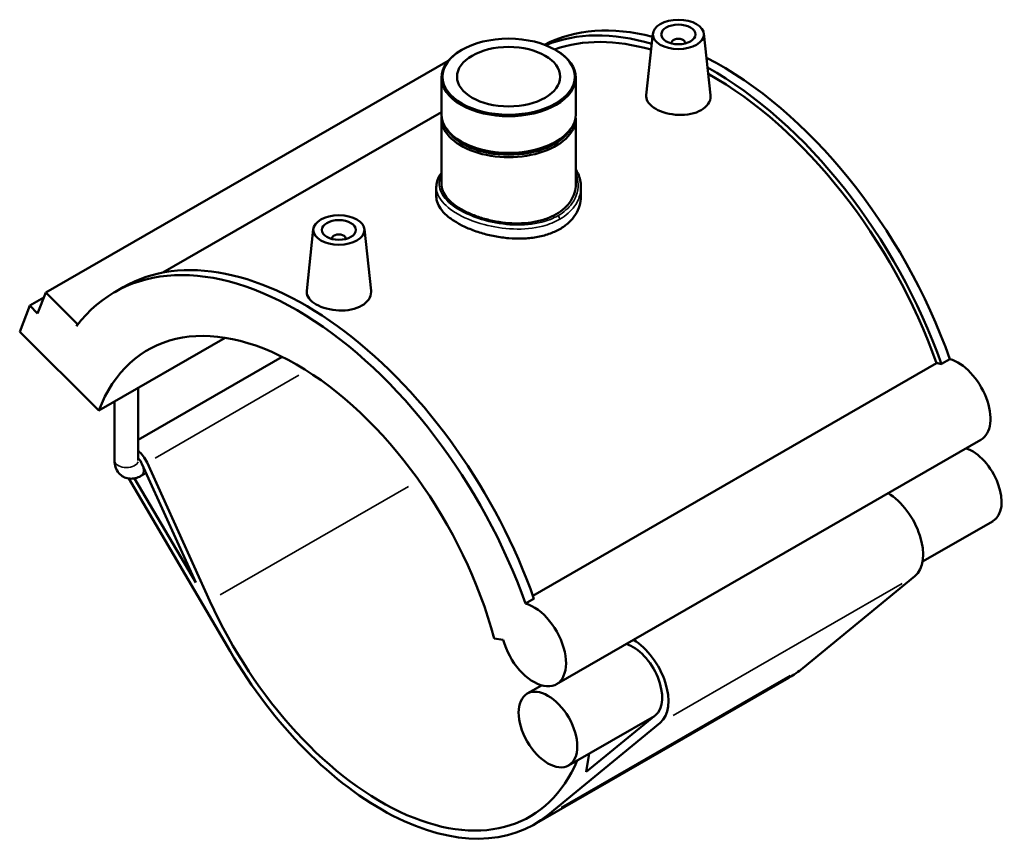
# Model space of a CAD drawing. Header units: inches. Extents: x -0.9 to 58, y -1.4 to 47.
# Tile 7 of 7: x 46.6 to 58, y 37.5 to 47. Entities that reach past the tile are written whole.
import ezdxf

# ---------------------------------------------------------------- set-up
doc = ezdxf.new("R2010")
doc.units = ezdxf.units.IN
doc.header["$MEASUREMENT"] = 0
doc.layers.add('Visible (ANSI)', color=7, linetype='Continuous', lineweight=50)
doc.layers.add('Visible Narrow (ANSI)', color=7, linetype='Continuous', lineweight=35)

msp = doc.modelspace()

# ---------------------------------------------------------------- linework, layer by layer
at = {"layer": 'Visible (ANSI)'}
for p, q in [((53.914, 46.885), (53.837, 46.171)), ((54.503, 46.885), (54.579, 46.173)), ((54.13, 46.778), (54.13, 46.77)), ((54.287, 46.778), (54.287, 46.77)), ((51.706, 46.696), (51.698, 46.691)), ((52.79, 46.696), (52.798, 46.691)), ((51.55, 46.571), (46.903, 43.895)), ((51.473, 46.376), (51.473, 45.953)), ((53.023, 46.376), (53.023, 45.953)), ((51.473, 45.978), (48.254, 44.124)), ((51.473, 45.904), (51.473, 45.143)), ((53.023, 45.904), (53.023, 45.143)), ((51.712, 45.63), (51.698, 45.638)), ((52.785, 45.63), (52.798, 45.638)), ((51.413, 45.112), (51.413, 45.002)), ((53.083, 45.112), (53.083, 45.002)), ((49.993, 44.627), (49.917, 43.914)), ((50.583, 44.627), (50.659, 43.916)), ((50.209, 44.513), (50.209, 44.52)), ((50.367, 44.513), (50.367, 44.52)), ((46.81, 43.653), (46.903, 43.895)), ((46.903, 43.895), (47.269, 43.531)), ((47.7, 43.9), (47.798, 43.956)), ((46.881, 43.837), (46.719, 43.744)), ((46.603, 43.441), (46.719, 43.744)), ((46.719, 43.744), (46.81, 43.653)), ((47.516, 42.531), (46.603, 43.441)), ((47.269, 43.531), (47.26, 43.507)), ((47.285, 43.54), (47.269, 43.531)), ((47.516, 42.531), (48.976, 43.372)), ((49.634, 43.153), (47.972, 42.196)), ((57.245, 43.07), (57.343, 43.126)), ((52.528, 40.395), (57.189, 43.079)), ((47.972, 41.954), (47.972, 42.794)), ((47.698, 41.954), (47.698, 42.636)), ((57.701, 42.196), (52.801, 39.374)), ((48.014, 41.916), (48.636, 40.547)), ((48.799, 40.333), (48.073, 41.931)), ((47.861, 41.748), (49.033, 39.753)), ((48.636, 40.547), (47.929, 41.749)), ((48.061, 41.811), (48.003, 41.778)), ((57.841, 41.257), (57.026, 40.788)), ((56.939, 40.622), (55.646, 39.56)), ((52.443, 40.304), (52.541, 40.361)), ((52.081, 39.902), (52.186, 39.886)), ((52.629, 39.36), (52.463, 39.264)), ((55.484, 39.448), (52.544, 37.755)), ((53.932, 39.006), (52.941, 38.435)), ((53.943, 39.015), (53.145, 38.36)), ((52.706, 37.867), (53.999, 38.929)), ((53.145, 38.36), (53.178, 38.572))]:
    msp.add_line(p, q, dxfattribs=at)
for centre, major_axis, ratio, start_param, end_param in [((54.698, 43.078), (-2.098, 3.644), 0.578093, 5.768259, 6.25414), ((54.6, 43.022), (-2.098, 3.644), 0.578093, 5.737232, 6.203666), ((54.6, 43.022), (-2.057, 3.572), 0.578093, 5.744628, 6.174497), ((54.208, 46.778), (-0.0787, 0), 0.575862, 2.972903, 6.451874), ((52.248, 46.376), (-0.775, 0), 0.575862, 5.50164, 10.206324), ((54.698, 43.078), (-2.098, 3.644), 0.578093, 4.403461, 5.555379), ((54.6, 43.022), (2.098, -3.644), 0.578093, 1.261868, 2.376637), ((54.6, 43.022), (-2.057, 3.572), 0.578093, 4.406283, 5.515963), ((52.248, 45.904), (-0.775, 0), 0.575862, 6.22908, 9.478883), ((52.248, 45.953), (0.775, 0), 0.575862, 3.141593, 6.283185), ((52.248, 45.92), (-0.755, 0), 0.575862, 0.325503, 2.81609), ((52.248, 45.937), (-0.755, 0), 0.575862, 0.781546, 2.360047), ((50.288, 44.52), (-0.0787, 0), 0.575862, 2.972903, 6.451874), ((49.896, 40.313), (-2.098, 3.644), 0.578093, 4.403461, 6.283185), ((49.798, 40.256), (-2.098, 3.644), 0.578093, 4.403461, 6.523097), ((49.798, 40.256), (-1.714, 2.977), 0.578093, 4.27799, 6.721451), ((57.437, 42.654), (0.264, -0.458), 0.578093, 0, 2.6136), ((57.339, 42.597), (-0.264, 0.458), 0.578093, 5.755193, 5.912933), ((47.935, 41.897), (-0.12, 0.208), 0.578093, 4.547066, 5.275437), ((57.602, 41.672), (0.239, -0.414), 0.578093, 0, 2.579834), ((47.935, 41.897), (0.069, -0.119), 0.578093, 1.405474, 1.958351), ((56.622, 41.107), (0.29, -0.504), 0.578093, 0.096056, 2.341012), ((50.778, 40.821), (1.714, -2.977), 0.578093, 4.547066, 6.696116), ((52.537, 39.832), (0.264, -0.458), 0.578093, 4.27799, 8.896785), ((53.682, 39.414), (0.239, -0.414), 0.578093, 0.096056, 2.579834), ((53.682, 39.414), (0.29, -0.504), 0.578093, 0.096056, 2.341012), ((50.778, 40.821), (1.766, -3.066), 0.578093, 4.727678, 6.379241), ((53.718, 42.514), (1.766, -3.066), 0.578093, 0, 0.096056)]:
    msp.add_ellipse(centre, major_axis=major_axis, ratio=ratio, start_param=start_param, end_param=end_param, dxfattribs=at)
for centre, major_axis, ratio in [((54.208, 46.874), (-0.295, 0), 0.575862), ((54.208, 46.874), (0.197, 0), 0.575862), ((52.248, 46.386), (-0.763, 0), 0.575862), ((52.248, 46.386), (0.596, 0), 0.575862), ((50.288, 44.617), (0.295, 0), 0.575862), ((50.288, 44.617), (0.197, 0), 0.575862), ((52.702, 38.85), (-0.239, 0.414), 0.578093)]:
    msp.add_ellipse(centre, major_axis=major_axis, ratio=ratio, dxfattribs=at)
for points, knots in [([(54.472, 46), (54.439, 45.981), (54.397, 45.966), (54.305, 45.947), (54.255, 45.943), (54.162, 45.947), (54.112, 45.954), (54.021, 45.979), (53.979, 45.996), (53.913, 46.034), (53.884, 46.057), (53.846, 46.107), (53.837, 46.134), (53.837, 46.163), (53.837, 46.167), (53.837, 46.171)], [0, 0, 0, 0, 0.356095, 0.356095, 0.712191, 0.712191, 1.067961, 1.067961, 1.423732, 1.423732, 1.779502, 1.779502, 2.135273, 2.135273, 2.192261, 2.192261, 2.192261, 2.192261]), ([(54.579, 46.173), (54.58, 46.168), (54.58, 46.164), (54.58, 46.13), (54.571, 46.1), (54.533, 46.044), (54.505, 46.02), (54.472, 46)], [4.9243194, 4.9243194, 4.9243194, 4.9243194, 4.9827362, 4.9827362, 5.3388314, 5.3388314, 5.6949267, 5.6949267, 5.6949267, 5.6949267]), ([(51.413, 45.112), (51.413, 45.134), (51.417, 45.157), (51.429, 45.201), (51.439, 45.223), (51.458, 45.256), (51.465, 45.266), (51.473, 45.277)], [11.212851, 11.212851, 11.212851, 11.212851, 11.5043311, 11.5043311, 11.8059034, 11.8059034, 11.9579127, 11.9579127, 11.9579127, 11.9579127]), ([(53.023, 45.318), (53.033, 45.302), (53.042, 45.285), (53.061, 45.243), (53.069, 45.217), (53.08, 45.165), (53.083, 45.138), (53.083, 45.112)], [16.8623017, 16.8623017, 16.8623017, 16.8623017, 17.0565148, 17.0565148, 17.3383622, 17.3383622, 17.6202096, 17.6202096, 17.6202096, 17.6202096]), ([(53.023, 45.143), (53.023, 45.112), (53.019, 45.079), (52.999, 45.014), (52.984, 44.982), (52.945, 44.922), (52.92, 44.893), (52.863, 44.842), (52.831, 44.818), (52.762, 44.779), (52.723, 44.761), (52.638, 44.731), (52.592, 44.719), (52.497, 44.702), (52.447, 44.696), (52.347, 44.692), (52.297, 44.693), (52.2, 44.7), (52.149, 44.707), (52.049, 44.725), (52, 44.737), (51.904, 44.765), (51.858, 44.782), (51.774, 44.817), (51.735, 44.837), (51.666, 44.876), (51.633, 44.898), (51.576, 44.944), (51.552, 44.968), (51.512, 45.018), (51.497, 45.043), (51.478, 45.094), (51.473, 45.119), (51.473, 45.143)], [4.460521, 4.460521, 4.460521, 4.460521, 4.83224, 4.83224, 5.20396, 5.20396, 5.575679, 5.575679, 5.947398, 5.947398, 6.319117, 6.319117, 6.690837, 6.690837, 7.062556, 7.062556, 7.434275, 7.434275, 7.805981, 7.805981, 8.177686, 8.177686, 8.549392, 8.549392, 8.921097, 8.921097, 9.292803, 9.292803, 9.664508, 9.664508, 10.036214, 10.036214, 10.407919, 10.407919, 10.407919, 10.407919]), ([(52.839, 44.627), (52.801, 44.606), (52.759, 44.587), (52.668, 44.555), (52.619, 44.542), (52.516, 44.525), (52.462, 44.519), (52.355, 44.516), (52.301, 44.517), (52.196, 44.526), (52.142, 44.534), (52.034, 44.554), (51.981, 44.567), (51.878, 44.598), (51.828, 44.616), (51.737, 44.655), (51.695, 44.676), (51.621, 44.719), (51.586, 44.742), (51.525, 44.791), (51.498, 44.817), (51.456, 44.87), (51.44, 44.897), (51.418, 44.95), (51.413, 44.977), (51.413, 45.002)], [0, 0, 0, 0, 0.400564, 0.400564, 0.801127, 0.801127, 1.201691, 1.201691, 1.602254, 1.602254, 2.002794, 2.002794, 2.403334, 2.403334, 2.803874, 2.803874, 3.204414, 3.204414, 3.604954, 3.604954, 4.005494, 4.005494, 4.406034, 4.406034, 4.806574, 4.806574, 4.806574, 4.806574]), ([(53.083, 45.002), (53.083, 44.968), (53.078, 44.932), (53.057, 44.862), (53.041, 44.827), (52.998, 44.761), (52.972, 44.73), (52.911, 44.674), (52.876, 44.649), (52.839, 44.627)], [11.215402, 11.215402, 11.215402, 11.215402, 11.615965, 11.615965, 12.016529, 12.016529, 12.417092, 12.417092, 12.817656, 12.817656, 12.817656, 12.817656]), ([(50.552, 43.743), (50.519, 43.724), (50.477, 43.708), (50.385, 43.689), (50.335, 43.686), (50.242, 43.689), (50.192, 43.697), (50.101, 43.721), (50.059, 43.738), (49.993, 43.776), (49.964, 43.8), (49.926, 43.85), (49.917, 43.877), (49.916, 43.906), (49.917, 43.91), (49.917, 43.914)], [2.847463, 2.847463, 2.847463, 2.847463, 3.203559, 3.203559, 3.559654, 3.559654, 3.915424, 3.915424, 4.271195, 4.271195, 4.626966, 4.626966, 4.982736, 4.982736, 5.039724, 5.039724, 5.039724, 5.039724]), ([(50.659, 43.916), (50.66, 43.911), (50.66, 43.906), (50.66, 43.873), (50.651, 43.842), (50.613, 43.787), (50.585, 43.762), (50.552, 43.743)], [7.7717827, 7.7717827, 7.7717827, 7.7717827, 7.8301995, 7.8301995, 8.1862948, 8.1862948, 8.54239, 8.54239, 8.54239, 8.54239]), ([(47.698, 41.954), (47.698, 41.93), (47.701, 41.904), (47.717, 41.854), (47.73, 41.83), (47.763, 41.793), (47.781, 41.778), (47.819, 41.758), (47.839, 41.751), (47.88, 41.745), (47.901, 41.745), (47.944, 41.752), (47.966, 41.759), (47.991, 41.771), (47.997, 41.774), (48.003, 41.778)], [1.570796, 1.570796, 1.570796, 1.570796, 1.884956, 1.884956, 2.165302, 2.165302, 2.376675, 2.376675, 2.573433, 2.573433, 2.788404, 2.788404, 3.055322, 3.055322, 3.141593, 3.141593, 3.141593, 3.141593])]:
    msp.add_open_spline(points, degree=3, knots=knots, dxfattribs=at)
at = {"layer": 'Visible Narrow (ANSI)'}
for p, q in [((49.825, 42.94), (48.165, 41.984)), ((51.093, 41.654), (48.919, 40.403)), ((56.792, 40.537), (54.146, 39.013)), ((55.499, 39.475), (52.853, 37.951))]:
    msp.add_line(p, q, dxfattribs=at)
for centre, major_axis, ratio, start_param, end_param in [((52.813, 44.755), (-0.0179, 0.031), 0.578093, 3.99801, 5.241558), ((47.835, 41.954), (0.137, 0), 0.575862, 3.298672, 6.126106), ((47.935, 41.897), (0.069, -0.119), 0.578093, 0.070274, 1.3352)]:
    msp.add_ellipse(centre, major_axis=major_axis, ratio=ratio, start_param=start_param, end_param=end_param, dxfattribs=at)
for points, knots in [([(52.818, 44.781), (52.763, 44.75), (52.7, 44.725), (52.53, 44.681), (52.418, 44.671), (52.195, 44.68), (52.084, 44.698), (51.858, 44.76), (51.745, 44.807), (51.579, 44.911), (51.52, 44.965), (51.446, 45.083), (51.436, 45.147), (51.461, 45.223), (51.466, 45.235), (51.473, 45.248)], [6.407359, 6.407359, 6.407359, 6.407359, 7.001984, 7.001984, 7.876477, 7.876477, 8.712096, 8.712096, 9.707304, 9.707304, 10.582888, 10.582888, 11.555274, 11.555274, 11.75517, 11.75517, 11.75517, 11.75517]), ([(53.023, 45.272), (53.036, 45.24), (53.045, 45.208), (53.058, 45.089), (53.035, 45.001), (52.941, 44.87), (52.886, 44.821), (52.818, 44.781)], [17.095021, 17.095021, 17.095021, 17.095021, 17.47831, 17.47831, 18.488441, 18.488441, 19.222078, 19.222078, 19.222078, 19.222078]), ([(51.414, 45.112), (51.414, 45.069), (51.427, 45.026), (51.489, 44.926), (51.55, 44.869), (51.722, 44.762), (51.839, 44.713), (52.074, 44.65), (52.189, 44.632), (52.421, 44.624), (52.538, 44.635), (52.715, 44.681), (52.781, 44.708), (52.839, 44.741)], [-11.212851, -11.212851, -11.212851, -11.212851, -10.582888, -10.582888, -9.707304, -9.707304, -8.712096, -8.712096, -7.876477, -7.876477, -7.001984, -7.001984, -6.407359, -6.407359, -6.407359, -6.407359]), ([(52.839, 44.741), (52.909, 44.782), (52.967, 44.833), (53.058, 44.958), (53.083, 45.035), (53.083, 45.112)], [-19.222078, -19.222078, -19.222078, -19.222078, -18.488441, -18.488441, -17.62021, -17.62021, -17.62021, -17.62021])]:
    msp.add_open_spline(points, degree=3, knots=knots, dxfattribs=at)

doc.saveas('drawing.dxf')
